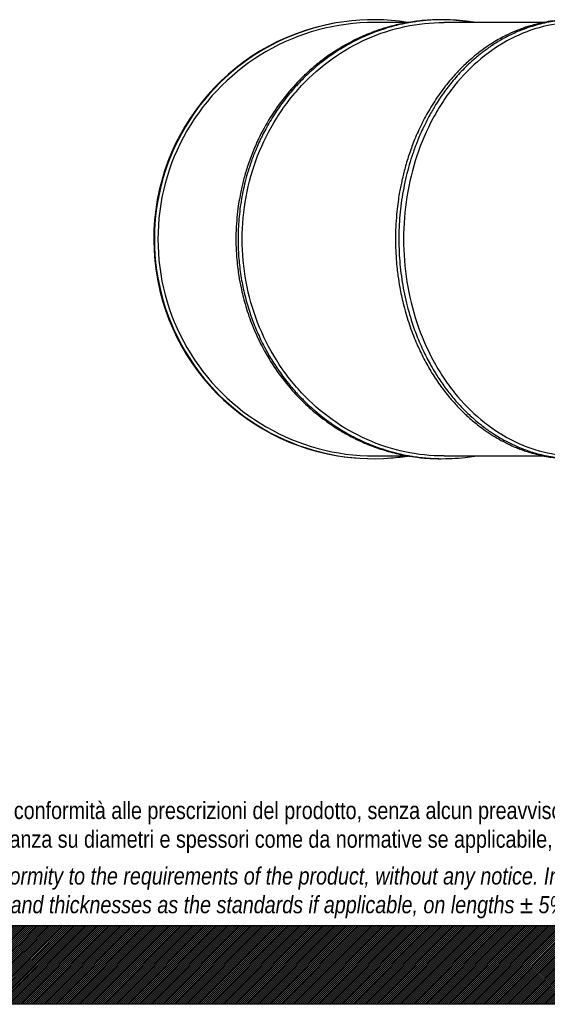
# Model space of a CAD drawing. Header units: millimetres. Extents: x 0 to 4243, y 0 to 3000.
# Tile 3 of 5: x 1354 to 2121, y 0 to 1431. Entities that reach past the tile are written whole.
import ezdxf

# ---------------------------------------------------------------- set-up
doc = ezdxf.new("R2010")
doc.units = ezdxf.units.MM
doc.header["$LTSCALE"] = 14.285714
doc.layers.add('Default', color=7, linetype='Continuous')
doc.layers.add('TUBO_X_GOMITO_45', color=7, linetype='Continuous')

# ---------------------------------------------------------------- blocks, each defined once
blk = doc.blocks.new('SE2')
at = {"layer": 'TUBO_X_GOMITO_45', "color": 7, "linetype": 'Continuous'}
for p, q in [((1919.9, 1427), (1870.3, 1427)), ((2116.5, 1427), (1971.3, 1427)), ((1870.3, 797), (1919.9, 797)), ((1971.3, 797), (2116.5, 797))]:
    blk.add_line(p, q, dxfattribs=at)
for centre, radius, start, end in [((1868.2, 1112), 319, 99.8836, 266.0298), ((1869.2, 1112), 319, 81.1555, 278.8446), ((1870.3, 1112), 315, 89.9987, 270.0012), ((1868.2, 1112), 319, 274.0064, 278.9874)]:
    blk.add_arc(centre, radius, start, end, dxfattribs=at)
for points, knots in [([(2012.8, 1427.1), (2012.7, 1427.1), (2006.4, 1428.2), (1993.8, 1429.8), (1975.3, 1431.1), (1956.2, 1431), (1936.2, 1429.6), (1915.1, 1426.5), (1894.2, 1421.8), (1874.6, 1415.8), (1856.4, 1408.7), (1841.2, 1401.6), (1829.8, 1395.5), (1822.5, 1391.3), (1817, 1388), (1810.4, 1383.8), (1802.3, 1378.3), (1793.2, 1371.6), (1784.3, 1364.5), (1773.5, 1355.2), (1757.6, 1340.1), (1738, 1317.6), (1718, 1289.1), (1703.2, 1262), (1692.5, 1237.7), (1685.3, 1217.6), (1680.6, 1201.6), (1677.6, 1189.6), (1675.6, 1180.3), (1673.5, 1169.1), (1671.4, 1155.6), (1669.5, 1138.1), (1669.1, 1127.1), (1668.8, 1119.8)], [0.7287847, 0.7287847, 0.7287847, 0.7287847, 0.7289937, 0.739039, 0.7491736, 0.7588609, 0.7697797, 0.7815237, 0.793048, 0.8042434, 0.8142427, 0.8242445, 0.8309061, 0.8347078, 0.8375236, 0.8411681, 0.846934, 0.8529765, 0.858893, 0.8647008, 0.8752418, 0.8929967, 0.9107157, 0.9284331, 0.9398151, 0.9508888, 0.9604564, 0.9649205, 0.9693187, 0.9748507, 0.9817395, 0.9901982, 1, 1, 1, 1]), ([(2016.1, 1427), (2015, 1427.2), (2007.6, 1428.4), (1994, 1430.1), (1976.1, 1431.1), (1961.5, 1431), (1950, 1430.4), (1940.7, 1429.6), (1932, 1428.5), (1924.6, 1427.4), (1918.3, 1426.3), (1911.9, 1425.1), (1900.8, 1422.6), (1883.4, 1417.8), (1861.2, 1409.6), (1838.8, 1399.1), (1818.3, 1387.2), (1799, 1374), (1780.5, 1359), (1762.8, 1342.1), (1746.4, 1323.8), (1731.5, 1304.2), (1720.2, 1286.8), (1712.1, 1272.5), (1707.2, 1263.1), (1703.6, 1255.6), (1700.7, 1249.2), (1696.5, 1239.5), (1689.6, 1221.7), (1681.9, 1196.5), (1675.8, 1167.1), (1672.4, 1138), (1671.4, 1110.2), (1672.6, 1083.8), (1675.7, 1058.6), (1680.6, 1033.5), (1687.2, 1009.8), (1694, 990.7), (1699.8, 976.7), (1704.8, 965.8), (1710.6, 954.2), (1718.8, 939.6), (1730.1, 921.8), (1743.7, 903.6), (1757.3, 888), (1769.5, 875.4), (1781.5, 864.4), (1793.9, 854.2), (1804.9, 846), (1813.7, 840.1), (1821.2, 835.3), (1829.6, 830.3), (1839.9, 824.6), (1852.4, 818.5), (1866.6, 812.5), (1882, 806.9), (1896.8, 802.5), (1909.5, 799.4), (1919.4, 797.5), (1928, 796.1), (1937.3, 794.8), (1949.4, 793.6), (1964.8, 792.9), (1982.9, 793.1), (2000.2, 794.6), (2011.2, 796.1), (2015.9, 796.9)], [0.2286434, 0.2286434, 0.2286434, 0.2286434, 0.2305017, 0.2407226, 0.2505899, 0.2593553, 0.2642558, 0.2692437, 0.2742502, 0.2784516, 0.281306, 0.2844578, 0.2888793, 0.2997087, 0.3132651, 0.326648, 0.3390408, 0.3506431, 0.3634088, 0.3763122, 0.3887563, 0.4012351, 0.4141333, 0.4204941, 0.4262227, 0.4301797, 0.4330084, 0.4368883, 0.4462277, 0.4616646, 0.4764554, 0.491158, 0.5052989, 0.5179016, 0.5305044, 0.5431076, 0.5561957, 0.5674007, 0.5735952, 0.579035, 0.58555, 0.5932343, 0.6045574, 0.6176167, 0.6281808, 0.6364202, 0.6447829, 0.6536293, 0.6614616, 0.6662701, 0.6703916, 0.6754956, 0.6816054, 0.6890927, 0.6975506, 0.7062218, 0.715214, 0.7223591, 0.7271425, 0.7314104, 0.7362953, 0.7423356, 0.7509479, 0.7611422, 0.7713785, 0.778997, 0.778997, 0.778997, 0.778997]), ([(1971.3, 797), (1971.3, 797), (1971.3, 797), (1952.2, 797), (1933.1, 799), (1895.5, 807), (1877.1, 813), (1841.7, 828.6), (1824.7, 838.3), (1792.8, 861.2), (1777.8, 874.2), (1757.4, 896.1), (1750.9, 903.7), (1738.7, 919.6), (1732.9, 927.9), (1716.9, 953.6), (1707.7, 971.9), (1692.9, 1010.1), (1687.3, 1030), (1679.7, 1070.6), (1677.8, 1091.3), (1677.8, 1132.7), (1679.7, 1153.4), (1687.3, 1194), (1692.9, 1213.9), (1707.7, 1252.1), (1716.9, 1270.4), (1733, 1296.1), (1738.7, 1304.4), (1750.9, 1320.3), (1757.4, 1328), (1777.8, 1349.8), (1792.8, 1362.9), (1824.7, 1385.7), (1841.7, 1395.4), (1877.1, 1411.1), (1895.6, 1417), (1933.1, 1425), (1952.2, 1427), (1971.3, 1427)], [0.249996, 0.249996, 0.249996, 0.249996, 0.25, 0.25, 0.28125, 0.28125, 0.3125, 0.3125, 0.34375, 0.34375, 0.375, 0.375, 0.390625, 0.390625, 0.40625, 0.40625, 0.4375, 0.4375, 0.46875, 0.46875, 0.5, 0.5, 0.53125, 0.53125, 0.5625, 0.5625, 0.59375, 0.59375, 0.609375, 0.609375, 0.625, 0.625, 0.65625, 0.65625, 0.6875, 0.6875, 0.71875, 0.71875, 0.7499929, 0.7499929, 0.7499929, 0.7499929]), ([(2160, 1431), (2157.2, 1431), (2152, 1431), (2144.5, 1430.7), (2136, 1430), (2125.6, 1428.8), (2114.4, 1426.7), (2103.9, 1424.2), (2095.6, 1421.8), (2089, 1419.7), (2083.6, 1417.8), (2075.7, 1414.7), (2062.6, 1408.9), (2045.2, 1399.6), (2029, 1388.8), (2016.5, 1379), (2007.6, 1371.4), (2000.6, 1364.9), (1994.6, 1359), (1988.4, 1352.5), (1981.2, 1344.4), (1973.1, 1334.5), (1965.1, 1323.8), (1957.6, 1312.7), (1948.6, 1298.2), (1938.6, 1279.7), (1928.8, 1258.1), (1920.9, 1236.8), (1914.8, 1217.1), (1910.8, 1201.2), (1908.3, 1189.4), (1906.5, 1180.1), (1904.7, 1168.9), (1903, 1155.5), (1901.4, 1138), (1901, 1127), (1900.8, 1119.8)], [0.7518643, 0.7518643, 0.7518643, 0.7518643, 0.7572016, 0.7614794, 0.7659589, 0.7730718, 0.7809831, 0.787128, 0.7930007, 0.7969412, 0.7997032, 0.8034795, 0.8125313, 0.8256485, 0.8388204, 0.8468562, 0.8531998, 0.8588864, 0.8632277, 0.8674555, 0.8739833, 0.8813801, 0.8886312, 0.8957204, 0.9031656, 0.9161227, 0.9290776, 0.9401378, 0.9511765, 0.9605556, 0.9650036, 0.969396, 0.9749165, 0.9817957, 0.9902289, 1, 1, 1, 1]), ([(2201.8, 1427.1), (2199.9, 1427.4), (2195.1, 1428.3), (2187.1, 1429.5), (2177.2, 1430.5), (2166.6, 1431.1), (2155.7, 1431), (2145.2, 1430.4), (2134.6, 1429.3), (2123.2, 1427.5), (2111.2, 1424.9), (2100.7, 1421.9), (2092.4, 1419.2), (2086.1, 1416.9), (2079.6, 1414.3), (2072.2, 1411), (2064.1, 1407), (2055.9, 1402.7), (2048.4, 1398.2), (2042, 1394.1), (2036.8, 1390.6), (2032, 1387.1), (2026.5, 1383.1), (2020.2, 1378.1), (2009.8, 1369.2), (1996.3, 1356.2), (1983.3, 1341.3), (1973.8, 1329), (1967.4, 1320), (1961.7, 1311.5), (1956.9, 1303.8), (1952.5, 1296.3), (1946.9, 1286), (1939.9, 1271.9), (1932.4, 1254.6), (1924, 1231.9), (1915.8, 1203.5), (1909.1, 1169), (1905.6, 1133.6), (1905.3, 1097.9), (1908.1, 1062.4), (1914.1, 1027.7), (1922.3, 997.3), (1931.6, 971), (1941.3, 948.8), (1950.5, 931.1), (1958.1, 918.3), (1963.8, 909.4), (1969.8, 900.5), (1978, 889.5), (1988.4, 876.7), (2001.1, 863.2), (2013.2, 851.9), (2023.5, 843.2), (2031.4, 837.3), (2038, 832.6), (2044.9, 828), (2053.6, 822.6), (2064.4, 816.8), (2076.1, 811.2), (2087.1, 806.7), (2097.3, 803.1), (2107.5, 800.1), (2118.2, 797.5), (2128.8, 795.6), (2138.6, 794.2), (2149.6, 793.2), (2162.9, 792.8), (2176.6, 793.4), (2187.5, 794.6), (2194.7, 795.6), (2199.1, 796.4), (2201.4, 796.9), (2202, 797)], [0.3494208, 0.3494208, 0.3494208, 0.3494208, 0.3530656, 0.3585253, 0.3644115, 0.3715092, 0.378488, 0.3847302, 0.3910648, 0.3983803, 0.4062347, 0.4138426, 0.4184923, 0.4222118, 0.4261959, 0.4311851, 0.4369664, 0.4424683, 0.4476966, 0.4524329, 0.4558977, 0.4588686, 0.4628444, 0.4677039, 0.4728397, 0.486381, 0.4995435, 0.5057379, 0.5118893, 0.5177027, 0.5223179, 0.5264145, 0.5315655, 0.5410261, 0.551163, 0.5609347, 0.5783826, 0.5961065, 0.6138288, 0.6315506, 0.6492727, 0.6669962, 0.6844749, 0.6970084, 0.7100597, 0.7220452, 0.728665, 0.7337924, 0.7391234, 0.7459986, 0.756302, 0.7664124, 0.7771075, 0.7845392, 0.7896995, 0.7942821, 0.7986894, 0.804306, 0.8124987, 0.820572, 0.8278533, 0.8340088, 0.8403427, 0.8474246, 0.8544531, 0.860287, 0.865961, 0.8748962, 0.885287, 0.8914688, 0.8954411, 0.8986892, 0.8998256, 0.8998256, 0.8998256, 0.8998256]), ([(2164.5, 1427), (2148.1, 1427), (2131.6, 1425), (2099.4, 1417), (2083.6, 1411.1), (2053.2, 1395.4), (2038.6, 1385.7), (2011.1, 1362.9), (1998.3, 1349.8), (1980.8, 1328), (1975.2, 1320.3), (1964.7, 1304.4), (1959.8, 1296.1), (1946, 1270.4), (1938.1, 1252.1), (1925.4, 1213.9), (1920.5, 1194), (1914, 1153.4), (1912.4, 1132.7), (1912.4, 1091.3), (1914, 1070.6), (1920.5, 1030), (1925.4, 1010.1), (1938.1, 971.9), (1945.9, 953.7), (1959.8, 927.9), (1964.7, 919.6), (1975.2, 903.7), (1980.8, 896.1), (1998.3, 874.3), (2011.1, 861.2), (2038.5, 838.4), (2053.2, 828.6), (2083.6, 813), (2099.4, 807), (2131.6, 799), (2148, 797), (2164.5, 797), (2164.5, 797), (2164.5, 797)], [0.2500013, 0.2500013, 0.2500013, 0.2500013, 0.28125, 0.28125, 0.3125, 0.3125, 0.34375, 0.34375, 0.375, 0.375, 0.390625, 0.390625, 0.40625, 0.40625, 0.4375, 0.4375, 0.46875, 0.46875, 0.5, 0.5, 0.53125, 0.53125, 0.5625, 0.5625, 0.59375, 0.59375, 0.609375, 0.609375, 0.625, 0.625, 0.65625, 0.65625, 0.6875, 0.6875, 0.71875, 0.71875, 0.75, 0.75, 0.7500088, 0.7500088, 0.7500088, 0.7500088]), ([(1668.8, 1119.8), (1668.7, 1112.4), (1668.7, 1101.1), (1669.8, 1083.3), (1671.2, 1070), (1673.2, 1056.2), (1676.4, 1039.2), (1682.1, 1016.1), (1691.2, 989.1), (1704.2, 959.7), (1721, 930.3), (1741.4, 902.2), (1760, 881.6), (1775.2, 867.3), (1786.3, 857.8), (1797.7, 849), (1808.6, 841.4), (1820.2, 833.9), (1834, 826), (1851.3, 817.5), (1871.2, 809.4), (1893, 802.5), (1913.7, 797.8), (1930.4, 795.2), (1942.1, 794), (1951, 793.4), (1959, 793.1), (1964.2, 793), (1966.8, 793)], [0, 0, 0, 0, 0.0100816, 0.0186418, 0.0253964, 0.0305526, 0.0392709, 0.051355, 0.0661149, 0.0821304, 0.099848, 0.1175675, 0.1352888, 0.1426501, 0.1501619, 0.1580885, 0.1651091, 0.1710622, 0.1798849, 0.190291, 0.2016403, 0.2141174, 0.226897, 0.2356497, 0.241264, 0.2457275, 0.2500794, 0.2541526, 0.2541526, 0.2541526, 0.2541526]), ([(1900.8, 1119.8), (1900.7, 1112.4), (1900.7, 1101.1), (1901.6, 1083.5), (1902.8, 1070.2), (1904.5, 1056.4), (1907.2, 1039.6), (1912, 1016.8), (1919.4, 991.2), (1928.7, 966.1), (1939.1, 943.4), (1950.5, 922.4), (1963.3, 902.5), (1976.1, 885.5), (1987.2, 872.8), (1995.5, 864.1), (2001.7, 858.1), (2007.7, 852.6), (2014.3, 846.8), (2022.3, 840.4), (2031.8, 833.4), (2042.7, 826.3), (2054.7, 819.2), (2066.1, 813.5), (2075.7, 809.3), (2083.3, 806.4), (2090.8, 803.7), (2100, 800.9), (2110.9, 798.1), (2122.1, 795.8), (2132.8, 794.3), (2142.3, 793.4), (2150.8, 793), (2156.2, 793), (2158.9, 793), (2159.3, 793)], [0, 0, 0, 0, 0.0100501, 0.0185848, 0.025333, 0.0304793, 0.0390867, 0.0510185, 0.0657313, 0.0796226, 0.092241, 0.1048619, 0.1174849, 0.1303305, 0.1397554, 0.1456548, 0.1504094, 0.1545167, 0.159539, 0.1654809, 0.1722126, 0.180226, 0.1884184, 0.1971296, 0.203028, 0.2075017, 0.2119031, 0.2176347, 0.2251588, 0.2326759, 0.2389694, 0.2451625, 0.2505, 0.2547247, 0.2554314, 0.2554314, 0.2554314, 0.2554314])]:
    blk.add_open_spline(points, degree=3, knots=knots, dxfattribs=at)

msp = doc.modelspace()

# ---------------------------------------------------------------- hatches: boundary and pattern name
at = {"layer": 'Default', "linetype": 'Continuous'}
h = msp.add_hatch(dxfattribs=at)
h.set_pattern_fill('LINE', scale=0.629921, angle=45, style=0)
h.paths.add_polyline_path([(4242.9, 0), (4242.9, 114.3), (0, 114.3), (0, 0)])
msp.add_hatch(color=7, dxfattribs=at).paths.add_polyline_path([(4242.9, 0), (4242.9, 114.3), (0, 114.3), (0, 0)])

# ---------------------------------------------------------------- linework, layer by layer
at = {"layer": 'Default', "color": 7, "linetype": 'Continuous'}
for p, q in [((0, 114.3), (4242.9, 114.3)), ((4242.9, 0), (0, 0))]:
    msp.add_line(p, q, dxfattribs=at)

# ---------------------------------------------------------------- block references
at = {"layer": 'Default'}
msp.add_blockref('SE2', (0, 0), dxfattribs=at)

# ---------------------------------------------------------------- texts
at = {"layer": 'Default', "insert": (285.7, 294.3), "char_height": 25, "width": 3671.429, "attachment_point": 1}
msp.add_mtext("{\\fArial Narrow|b0||i0||c0|p34;\\C7;\\H25.;\\W1.;PLASTITALIA si riserva il diritto di revisionare la presente specifica, mantenendo la conformità alle prescrizioni del prodotto, senza alcun preavviso. In caso di assegnazione d'ordine si riserva di compiere una più dettagliata analisi tecnico/qualitativa. Il presente prodotto (ad esclusione delle \\P}{\\fArial Narrow|b0||i0||c0|p34;\\C7;\\H25.;\\W1.;valvole) è progettato per applicazioni non previste dalla direttiva 2014/68/EU. Tolleranza su diametri e spessori come da normative se applicabile, su lunghezze ±5%, su angoli ±2°, se non diversamente specificato.\\P}{\\fArial Narrow|b0||i0||c0|p34;\\C7;\\H7.142857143;\\W1.;   \\P}{\\fArial Narrow|b0||i1||c0|p34;\\C7;\\H25.;\\W1.;PLASTITALIA on reserves the right to revise this specification, maintaining the conformity to the requirements of the product, without any notice. In case of assignation of order on will reserve to make a more detailed analysis technical/qualitative. This product (excluding valves) is designed \\P}{\\fArial Narrow|b0||i1||c0|p34;\\C7;\\H25.;\\W1.;for applications not covered by Directive 2014/68 / EU. The tolerance on diameters and thicknesses as the standards if applicable, on lengths ± 5%, on angles ± 2 °, unless otherwise indicated.\\P}", dxfattribs=at)

doc.saveas('drawing.dxf')
